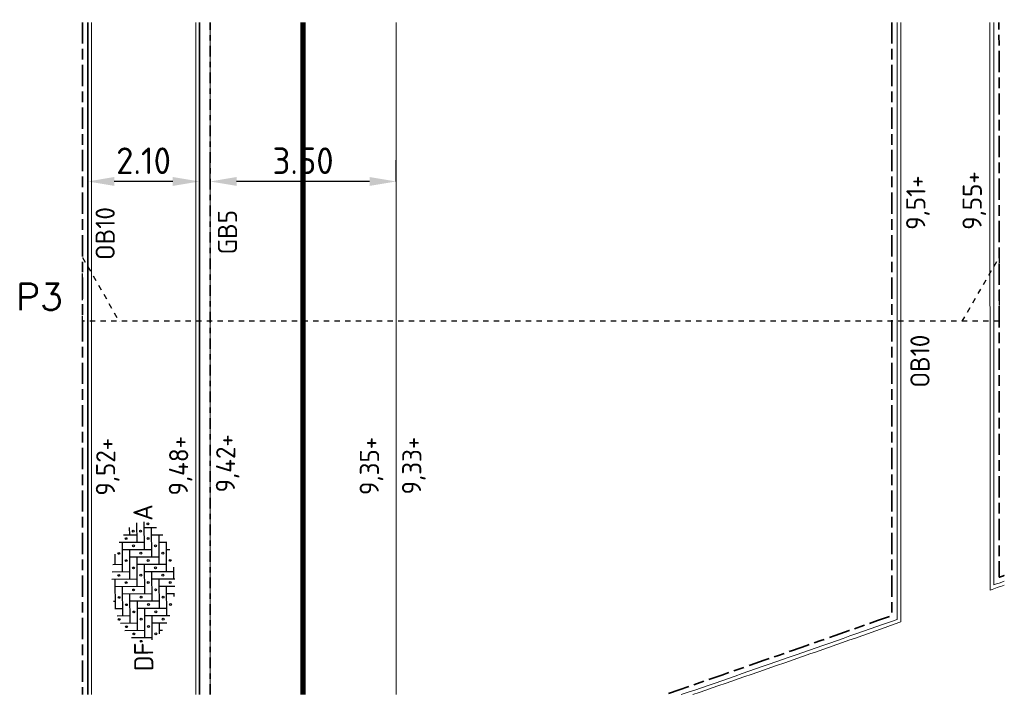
# Model space of a CAD drawing. Header units: metres. Extents: x 133 to 690, y 59 to 257.
# Tile 19 of 84: x 223 to 242, y 101 to 114. Entities that reach past the tile are written whole.
import ezdxf
from ezdxf.enums import TextEntityAlignment as Align

# ---------------------------------------------------------------- set-up
doc = ezdxf.new("R2010")
doc.units = ezdxf.units.M
doc.header["$LTSCALE"] = 0.05
for name, pattern in [('VH-GELEIDEBAND_50X200', [8, 4, -2, 0, -2]), ('VH-OPSLUITBAND_100X200', [16, 8, -2, 4, -2]), ('VW-30-270_STREEP', [3, 0.3, -2.7]), ('XX-DASHED', [2, 1, -1])]:
    doc.linetypes.add(name, pattern=pattern)
for name, color, linetype, lineweight in [('N-WE-VH-KANTOPSLUITING-T18', 10, 'Continuous', 18), ('N-WE-VH-KANTOPSLUITING_ACHTERKANTBAND_GB_50x200-G', 50, 'Continuous', 18), ('N-WE-VH-KANTOPSLUITING_ACHTERKANTBAND_OB_100x200-G', 50, 'Continuous', 18), ('N-WE-VH-KANTOPSLUITING_GELEIDEBAND_50X200-G', 20, 'VH-GELEIDEBAND_50X200', 35), ('N-WE-VH-KANTOPSLUITING_OPSLUITBAND_100X200-G', 150, 'VH-OPSLUITBAND_100X200', 35), ('N-WE-VH-KANTVERHARDING_STREKLAAG-G', 253, 'Continuous', 18), ('N-WE-VH-VERHARDING_BETONPLATEN-G', 10, 'Continuous', 13), ('N-WE-VH-VERHARDING_STRAATBAKSTEEN-G', 252, 'Continuous', 35), ('N-WE-VH-VERHARDING_STRAATBAKSTEEN-S', 252, 'Continuous', 25), ('N-WE-VW-MARKERING_LANGS_STREEP_30270_010-G', 7, 'VW-30-270_STREEP', 13), ('N-XX-AL-VERWIJZING-G', 7, 'Continuous', 13), ('X-XX-AL-HOOGTELABEL-T25', 7, 'Continuous', 25)]:
    doc.layers.add(name, color=color, linetype=linetype, lineweight=lineweight)
doc.layers.add('TM00_MAATVOERING', color=1, linetype='Continuous')
doc.styles.add('NLCS-ISO', font='NLCS-ISO.ttf')
doc.styles.add('NLCS-ISO-M200-T18', font='NLCS-ISO.ttf', dxfattribs={"height": 0.36})
doc.styles.add('NLCS-ISO-M200-T25', font='NLCS-ISO.ttf', dxfattribs={"height": 0.5})
doc.styles.add('ROMANS', font='romans.shx')
doc.dimstyles.new('NLCS-M200-T25-PIJL_L2_H1', dxfattribs={"dimscale": 0.2, "dimtxt": 2.5, "dimasz": 2.5, "dimexe": 2, "dimexo": 2, "dimgap": 0.7, "dimtad": 1, "dimzin": 0, "dimdsep": 46, "dimtxsty": 'NLCS-ISO-M200-T25', "dimcen": 0, "dimdle": 2, "dimclrd": 256, "dimclre": 256, "dimclrt": 256, "dimadec": 1, "dimazin": 0, "dimtfac": 1, "dimtdec": 3, "dimtofl": 0, "dimtmove": 0, "dimatfit": 3, "dimfxl": 2, "dimfxlon": 1, "dimtfillclr": 256, "dimtolj": 1, "dimtzin": 0, "dimlwd": -1, "dimlwe": -1, "dimarcsym": 0})

# ---------------------------------------------------------------- blocks, each defined once
blk = doc.blocks.new('SVH-SBS_DIKFORMAAT_ELLEBOOG-SO')
at = {"ltscale": 0.1}
for p, q in [((-1.38, 2.799), (-1.38, 2.07)), ((-0.69, 2.946), (-0.69, 2.76)), ((1.38, 3.093), (1.38, 0.69)), ((2.07, 3.053), (2.07, 1.38)), ((2.76, 2.965), (2.76, 2.07)), ((3.45, 2.827), (3.45, 2.76)), ((-3.45, 1.898), (-3.45, 0)), ((-2.76, 2.302), (-2.76, 0.69)), ((-2.07, 2.59), (-2.07, 1.38)), ((-2.07, 2.07), (0.69, 2.07)), ((-1.38, 2.76), (1.38, 2.76)), ((0, 2.07), (0, -0.69)), ((0.69, 2.76), (0.69, 0)), ((2.07, 2.07), (4.83, 2.07)), ((2.76, 2.76), (3.709, 2.76)), ((4.14, 2.07), (4.14, -0.69)), ((4.83, 2.356), (4.83, 0)), ((5.52, 1.975), (5.52, 0.69)), ((-4.14, 1.257), (-4.14, -0.69)), ((-2.76, 1.38), (0, 1.38)), ((-0.69, 1.38), (-0.69, -1.38)), ((1.38, 1.38), (4.14, 1.38)), ((3.45, 1.38), (3.45, -1.38)), ((5.52, 1.38), (6.22, 1.38)), ((6.21, 1.392), (6.21, 1.38)), ((-4.14, 0), (-1.38, 0)), ((-3.45, 0.69), (-0.69, 0.69)), ((-1.38, 0.69), (-1.38, -2.07)), ((0, 0), (2.76, 0)), ((0.69, 0.69), (3.45, 0.69)), ((2.76, 0.69), (2.76, -2.07)), ((4.14, 0), (6.745, 0)), ((4.83, 0.69), (6.646, 0.69)), ((-4.35, -0.69), (-2.07, -0.69)), ((-2.76, -0.69), (-2.76, -2.053)), ((-2.07, 0), (-2.07, -2.341)), ((-0.69, -0.69), (2.07, -0.69)), ((1.38, -0.69), (1.38, -2.845)), ((2.07, 0), (2.07, -2.76)), ((3.45, -0.69), (6.21, -0.69)), ((5.52, -0.69), (5.52, -1.726)), ((6.21, 0), (6.21, -1.143)), ((-3.789, -1.38), (-2.76, -1.38)), ((-3.45, -1.38), (-3.45, -1.649)), ((-1.38, -1.38), (1.38, -1.38)), ((0.69, -1.38), (0.69, -2.841)), ((2.76, -1.38), (5.52, -1.38)), ((4.83, -1.38), (4.83, -2.107)), ((-2.07, -2.07), (0.69, -2.07)), ((-0.278, -2.76), (0, -2.76)), ((0, -2.07), (0, -2.793)), ((1.38, -2.76), (2.461, -2.76)), ((2.07, -2.07), (4.83, -2.07)), ((4.14, -2.07), (4.14, -2.38))]:
    blk.add_line(p, q, dxfattribs=at)
for centre in [(-2.415, 2.415), (-0.345, 2.415), (1.725, 2.415), (3.795, 2.415), (-3.795, 1.035), (-3.105, 1.725), (-1.725, 1.035), (-1.035, 1.725), (0.345, 1.035), (1.035, 1.725), (2.415, 1.035), (3.105, 1.725), (4.485, 1.035), (5.175, 1.725), (5.865, 1.035), (-4.485, 0.345), (-2.415, 0.345), (-0.345, 0.345), (1.725, 0.345), (3.795, 0.345), (5.865, 0.345), (-3.105, -0.345), (-1.035, -0.345), (1.035, -0.345), (3.105, -0.345), (5.175, -0.345), (6.555, -0.345), (-3.795, -1.035), (-2.415, -1.725), (-1.725, -1.035), (-0.345, -1.725), (0.345, -1.035), (1.725, -1.725), (2.415, -1.035), (3.795, -1.725), (4.485, -1.035), (-1.035, -2.415), (1.035, -2.415), (3.105, -2.415)]:
    blk.add_circle(centre, 0.0881, dxfattribs=at)
at = {"style": 'NLCS-ISO'}
blk.add_attdef('FORMAAT', text='', height=1.8, dxfattribs=at).set_placement((-4.59, 0.124), align=Align.MIDDLE_RIGHT)
blk.add_attdef('KLEUR', text='', height=1.8, dxfattribs=at).set_placement((6.845, 0.124), align=Align.MIDDLE_LEFT)
at = {"style": 'NLCS-ISO', "flags": 1}
blk.add_attdef('FUNCTIE', text='', height=1.8, dxfattribs=at).set_placement((0.116, -3.585), align=Align.MIDDLE_CENTER)
blk = doc.blocks.new('*D36')
at = {"layer": 'Defpoints', "color": 0, "transparency": 16777216}
for p in [(226.851, 110.507), (226.851, 110.507), (230.351, 110.507)]:
    blk.add_point(p, dxfattribs=at)
at = {"layer": 'TM00_MAATVOERING', "transparency": 16777216}
for p, q in [((226.851, 110.507), (226.851, 110.907)), ((230.351, 110.507), (230.351, 110.907)), ((229.851, 110.507), (227.351, 110.507))]:
    blk.add_line(p, q, dxfattribs=at)
for points in [[(227.351, 110.591), (227.351, 110.424), (226.851, 110.507)], [(229.851, 110.591), (229.851, 110.424), (230.351, 110.507)]]:
    blk.add_solid(points, dxfattribs=at)
at = {"layer": 'TM00_MAATVOERING', "transparency": 16777216, "insert": (228.601, 110.897), "char_height": 0.5, "attachment_point": 5, "rotation": 0, "style": 'NLCS-ISO-M200-T25'}
blk.add_mtext('\\A1;3.50', dxfattribs=at)
blk = doc.blocks.new('*D37')
at = {"layer": 'Defpoints', "color": 0, "transparency": 16777216}
for p in [(224.551, 110.507), (224.551, 110.507), (226.651, 110.507)]:
    blk.add_point(p, dxfattribs=at)
at = {"layer": 'TM00_MAATVOERING', "transparency": 16777216}
for p, q in [((224.551, 110.507), (224.551, 110.907)), ((226.651, 110.507), (226.651, 110.907)), ((226.151, 110.507), (225.051, 110.507))]:
    blk.add_line(p, q, dxfattribs=at)
for points in [[(225.051, 110.591), (225.051, 110.424), (224.551, 110.507)], [(226.151, 110.591), (226.151, 110.424), (226.651, 110.507)]]:
    blk.add_solid(points, dxfattribs=at)
at = {"layer": 'TM00_MAATVOERING', "transparency": 16777216, "insert": (225.601, 110.897), "char_height": 0.5, "attachment_point": 5, "rotation": 0, "style": 'NLCS-ISO-M200-T25'}
blk.add_mtext('\\A1;2.10', dxfattribs=at)
blk = doc.blocks.new('*U50')
at = {"layer": 'N-XX-AL-VERWIJZING-G', "linetype": 'XX-DASHED', "lineweight": 30}
blk.add_lwpolyline([(16.546, 0), (17.239, 1.2), (17.239, 0), (0, 0), (0, 1.2), (0.693, 0), (0.693, 0)], dxfattribs=at)
at = {"layer": 'N-XX-AL-VERWIJZING-G', "style": 'ROMANS'}
blk.add_attdef('NUMMER', (-2.236, 2.372), '', height=0.5, rotation=359.9829, dxfattribs=at)

msp = doc.modelspace()

# ---------------------------------------------------------------- linework, layer by layer
at = {"layer": 'N-WE-VH-KANTOPSLUITING_ACHTERKANTBAND_GB_50x200-G'}
msp.add_lwpolyline([(226.651, 100.857), (226.651, 113.499)], dxfattribs=at)
at = {"layer": 'N-WE-VH-KANTOPSLUITING_ACHTERKANTBAND_OB_100x200-G', "flags": 128}
msp.add_lwpolyline([(224.551, 113.499), (224.551, 100.857)], dxfattribs=at)
for points in [[(239.771, 113.499), (239.771, 102.273, -0.00214), (235.713, 100.857, -0.00214)], [(241.787, 102.991, -0.000103), (241.593, 102.922), (241.587, 113.499)]]:
    msp.add_lwpolyline(points, format="xyb", dxfattribs=at)
at = {"layer": 'N-WE-VH-KANTOPSLUITING_GELEIDEBAND_50X200-G'}
msp.add_lwpolyline([(226.851, 100.857), (226.851, 113.499)], dxfattribs=at)
at = {"layer": 'N-WE-VH-KANTOPSLUITING_OPSLUITBAND_100X200-G'}
msp.add_lwpolyline([(224.451, 113.499), (224.451, 100.857)], dxfattribs=at)
at = {"layer": 'N-WE-VH-KANTOPSLUITING_OPSLUITBAND_100X200-G', "flags": 128}
for points in [[(239.671, 113.499), (239.671, 102.344, -0.00225), (235.406, 100.857, -0.00225)], [(241.787, 103.098, -0.00005), (241.693, 103.064), (241.687, 113.499)]]:
    msp.add_lwpolyline(points, format="xyb", dxfattribs=at)
at = {"layer": 'N-WE-VH-KANTVERHARDING_STREKLAAG-G'}
for points in [[(224.621, 113.499), (224.621, 100.857)], [(226.581, 100.857), (226.581, 113.499)]]:
    msp.add_lwpolyline(points, dxfattribs=at)
at = {"layer": 'N-WE-VH-KANTVERHARDING_STREKLAAG-G', "flags": 128}
msp.add_lwpolyline([(235.928, 100.857, 0.002064), (239.841, 102.224), (239.841, 113.499)], format="xyb", dxfattribs=at)
at = {"layer": 'N-WE-VH-KANTVERHARDING_STREKLAAG-G'}
msp.add_lwpolyline([(241.787, 102.917, -0.00014), (241.523, 102.823), (241.517, 113.499)], format="xyb", dxfattribs=at)
at = {"layer": 'N-WE-VH-VERHARDING_BETONPLATEN-G', "flags": 128}
for points in [[(226.851, 100.857), (226.851, 113.499)], [(230.351, 113.499), (230.351, 100.857)]]:
    msp.add_lwpolyline(points, dxfattribs=at)
at = {"layer": 'N-WE-VH-VERHARDING_STRAATBAKSTEEN-G', "flags": 128}
for points in [[(224.551, 113.499), (224.551, 100.857)], [(226.651, 100.857), (226.651, 113.499)]]:
    msp.add_lwpolyline(points, dxfattribs=at)
at = {"layer": 'N-WE-VW-MARKERING_LANGS_STREEP_30270_010-G', "ltscale": 5, "const_width": 0.1, "flags": 128}
msp.add_lwpolyline([(228.601, 100.857), (228.601, 113.499)], dxfattribs=at)

# ---------------------------------------------------------------- block references
at = {"layer": 'N-WE-VH-VERHARDING_STRAATBAKSTEEN-S', "xscale": 0.2, "yscale": 0.2, "zscale": 0.2, "rotation": 90.32224145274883}
msp.add_blockref('SVH-SBS_DIKFORMAAT_ELLEBOOG-SO', (225.622, 102.758), dxfattribs=at).add_auto_attribs({'FORMAAT': 'DF', 'KLEUR': 'A'})
at = {"layer": 'N-XX-AL-VERWIJZING-G'}
ref = msp.add_blockref('*U50', (224.451, 107.878), dxfattribs=at)
ref.add_attrib('NUMMER', 'P3', (223.203, 108.088), dxfattribs={"height": 0.5, "rotation": 359.9829, "style": 'ROMANS'})

# ---------------------------------------------------------------- texts
at = {"layer": 'N-WE-VH-KANTOPSLUITING-T18', "char_height": 0.36, "attachment_point": 1, "rotation": 90, "style": 'NLCS-ISO-M200-T18'}
for s, insert in [('OB10', (224.699, 109.03)), ('GB5 ', (226.999, 109.136)), ('OB10', (240.021, 106.631))]:
    msp.add_mtext(s, dxfattribs=dict(at, insert=insert))
at = {"layer": 'X-XX-AL-HOOGTELABEL-T25', "char_height": 0.36, "attachment_point": 1, "style": 'NLCS-ISO-M200-T18'}
for s, insert, rotation in [('9,51+', (239.939, 109.598), 89.5379), ('9,55+', (240.999, 109.598), 89.5379), ('9,52+', (224.702, 104.6), 89.4069), ('9,48+', (226.074, 104.603), 89.4069), ('9,42+', (226.958, 104.661), 89.4069), ('9,35+', (229.663, 104.612), 89.4069), ('9,33+', (230.459, 104.623), 89.4069)]:
    msp.add_mtext_dynamic_manual_height_columns(s, width=3.77876, gutter_width=2.5, heights=[0], dxfattribs=dict(at, insert=insert, rotation=rotation))

# ---------------------------------------------------------------- dimensions: what is measured, and where the dimension line sits
at = {"layer": 'TM00_MAATVOERING'}
for p1, p2, picture, middle in [((226.651, 110.507), (224.551, 110.507), '*D37', (225.601, 110.897)), ((230.351, 110.507), (226.851, 110.507), '*D36', (228.601, 110.897))]:
    dim = msp.add_aligned_dim(p1=p1, p2=p2, distance=0, dimstyle='NLCS-M200-T25-PIJL_L2_H1', dxfattribs=at)
    dim.commit()
    dim.dimension.update_dxf_attribs({"geometry": picture, "text_midpoint": middle})

doc.saveas('drawing.dxf')
